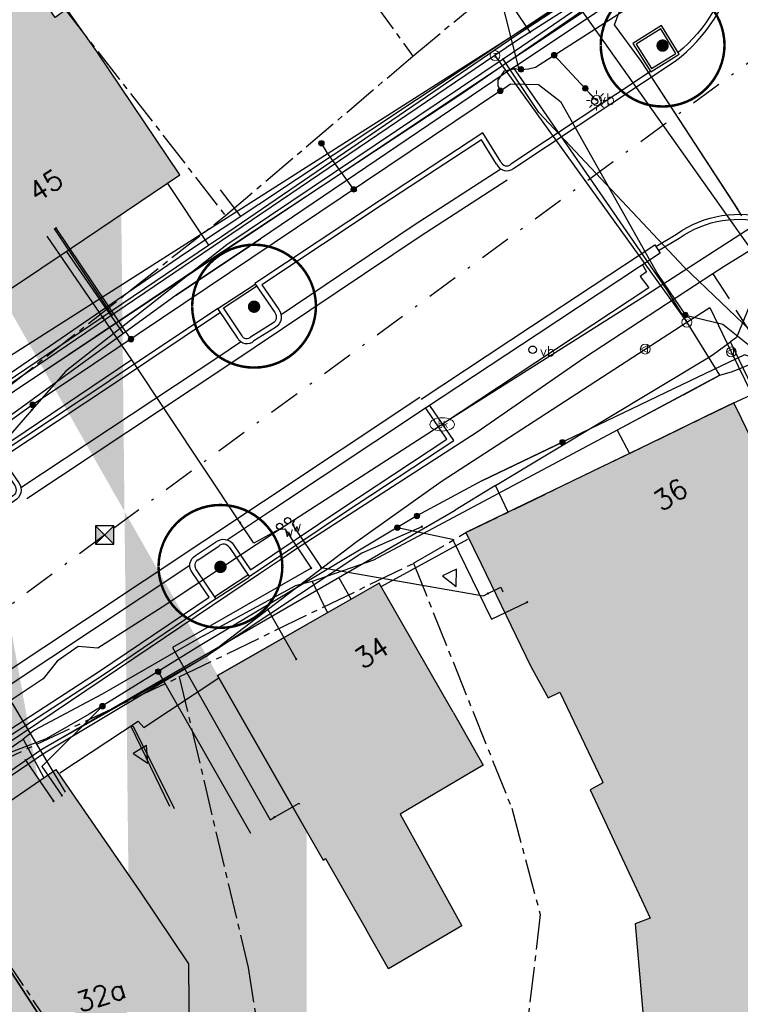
# Model space of a CAD drawing. Header units: metres. Extents: x 202952 to 203755, y 349031 to 349702.
# Tile 79 of 84: x 203543 to 203572, y 349523 to 349563. Entities that reach past the tile are written whole.
import ezdxf
from ezdxf.enums import TextEntityAlignment as Align

# ---------------------------------------------------------------- set-up
doc = ezdxf.new("R2010")
doc.units = ezdxf.units.M
doc.linetypes.add('1-200 CENTER', pattern=[4.28625, 2.8575, -0.47625, 0.47625, -0.47625])
doc.linetypes.add('1-200 DASHDOT', pattern=[2.54, 1.27, -0.635, 0, -0.635])
for name, color, linetype in [('PH-BEST-BEBOUWING', 1, 'Continuous'), ('PH-BEST-BEBOUWING-ARCERING', 254, 'Continuous'), ('PH-BEST-HUISNUMMER', 7, 'Continuous'), ('PH-BEST-INRIT', 8, 'Continuous'), ('PH-BEST-KADASTRALE-GRENS', 240, '1-200 CENTER'), ('PH-BEST-KL-DATA_GEBROERDES van donk', 115, '1-200 DATA'), ('PH-BEST-KL-DATA_KPN', 115, '1-200 TELEFONIE-KPN'), ('PH-BEST-KL-DATA_NKM', 115, '1-200 DATA'), ('PH-BEST-KL-DATA_ZIGGO BV', 115, '1-200 ZIGGO'), ('PH-BEST-KL-ET_MIDDENSPANNING_ENEXIS', 115, '1-200 MIDDENSPANNING'), ('PH-BEST-KL-GAS_HOGEDRUK_ENEXIS', 115, '1-200 GASLEIDING HOGE DRUK'), ('PH-BEST-KL-GAS_LAGEDRUK_ENEXIS', 115, '1-200 GASLEIDING LAGE DRUK'), ('PH-BEST-KL-LAAGSPANNING-ENEXIS', 115, '1-200 LAAGSPANNING'), ('PH-BEST-KL-WATER-WML', 115, '1-200 WML'), ('PH-BEST-KL-WATER-WML-buiten gebruik', 11, '1-200 WML'), ('PH-BEST-PUT-HANDHAVEN', 44, 'Continuous'), ('PH-BEST-RIO-HANDHAVEN-GEMENGD', 44, '1-200 DASHDOT'), ('PH-BEST-STRAATNAAMBORD', 6, 'Continuous'), ('PH-INM-AFSLUITER WATER', 6, 'Continuous'), ('PH-INM-BOOM-HANDHAVEN', 96, 'Continuous'), ('PH-INM-KANTVERHARDING', 9, 'Continuous'), ('PH-INM-VERKEERSBORD', 6, 'Continuous')]:
    doc.layers.add(name, color=color, linetype=linetype)
doc.styles.add('ISO', font='ISO')
doc.styles.add('NLCS-ISO', font='txt')
doc.styles.add('RDL_MAATVOERING', font='romans.shx')
doc.styles.add('ROMANS', font='romans.shx')
doc.linetypes.add('1-200 DATA', pattern='A,1.5,-0.6,["DATA",ROMANS,S=0.24,R=0,X=-0.5,Y=-0.12],-0.3', length=2.4)
doc.linetypes.add('1-200 GASLEIDING HOGE DRUK', pattern='A,1.5,-0.6,["GAS HD",ROMANS,S=0.24,R=0,X=-0.5,Y=-0.12],-1.1', length=3.2)
doc.linetypes.add('1-200 GASLEIDING LAGE DRUK', pattern='A,1.5,-0.6,["GAS LD",ROMANS,S=0.24,R=0,X=-0.5,Y=-0.12],-1', length=3.1)
doc.linetypes.add('1-200 LAAGSPANNING', pattern='A,1.5,-0.6,["LS",ROMANS,S=0.24,R=0,X=-0.45,Y=-0.12],-0.05', length=2.15)
doc.linetypes.add('1-200 MIDDENSPANNING', pattern='A,1.5,-0.6,["MS",ROMANS,S=0.24,R=0,X=-0.5,Y=-0.12],-0.05', length=2.15)
doc.linetypes.add('1-200 TELEFONIE-KPN', pattern='A,1.5,-0.6,["KPN",ROMANS,S=0.24,R=0,X=-0.5,Y=-0.12],-0.3', length=2.4)
doc.linetypes.add('1-200 WML', pattern='A,1.5,-0.6,["WML",ROMANS,S=0.24,R=0,X=-0.5,Y=-0.12],-0.3', length=2.4)
doc.linetypes.add('1-200 ZIGGO', pattern='A,1.5,-0.6,["ZIGGO",ROMANS,S=0.24,R=0,X=-0.5,Y=-0.12],-0.65', length=2.75)

# ---------------------------------------------------------------- blocks, each defined once
blk = doc.blocks.new('SKL-WTB_HULP_OVERIG-SO')
at = {"color": 0, "linetype": 'ByBlock', "lineweight": 18}
for points in [[(-0.14, 0.14), (0.14, -0.14)], [(0.14, 0.14), (-0.14, -0.14)]]:
    blk.add_lwpolyline(points, dxfattribs=at)
at = {"color": 0, "linetype": 'ByBlock', "lineweight": 18, "style": 'NLCS-ISO', "flags": 1}
for tag, p in [('TYPE', (1.5, 0)), ('OMSCHRIJVING', (1.5, -3)), ('LABEL', (1.5, -1.5))]:
    blk.add_attdef(tag, p, '', height=1, dxfattribs=at)
blk = doc.blocks.new('SKL-WTB_HULP_MOF-SO')
at = {"linetype": 'ByBlock', "lineweight": 18}
h = blk.add_hatch(color=0, dxfattribs=at)
h.dxf.hatch_style = 1
h.paths.add_polyline_path([(-0.5625, 0, 1), (0.5625, 0, 1)])
at = {"color": 0, "linetype": 'ByBlock', "lineweight": 18}
blk.add_circle((0, 0), 0.5625, dxfattribs=at)
at = {"color": 0, "linetype": 'ByBlock', "lineweight": 18, "style": 'NLCS-ISO', "flags": 1}
for tag, p in [('TYPE', (1.5, 0)), ('OMSCHRIJVING', (1.5, -3)), ('LABEL', (1.5, -1.5))]:
    blk.add_attdef(tag, p, '', height=1, dxfattribs=at)
blk = doc.blocks.new('SKL-ET_OV_LICHTMAST-SO')
at = {"color": 0, "linetype": 'ByBlock', "lineweight": 18}
for points in [[(0, 2), (0, 1.25)], [(-1.25, 0), (-2, 0)], [(-1.41, 1.41), (-0.88, 0.88)], [(0.88, 0.88), (1.41, 1.41)], [(2, 0), (1.25, 0)], [(-1.41, -1.41), (-0.88, -0.88)], [(0, -1.25), (0, -2)], [(0.88, -0.88), (1.41, -1.41)]]:
    blk.add_lwpolyline(points, dxfattribs=at)
blk.add_circle((0, 0), 1, dxfattribs=at)
blk = doc.blocks.new('SKL-WTB_HULP_T STUK-SO')
at = {"color": 0, "linetype": 'ByBlock', "lineweight": 18}
blk.add_circle((0, 0), 1, dxfattribs=at)
at = {"color": 0, "linetype": 'ByBlock', "lineweight": -2, "style": 'NLCS-ISO'}
blk.add_text('T', height=1, dxfattribs=at).set_placement((0, 0), align=Align.MIDDLE_CENTER)
at = {"color": 0, "linetype": 'ByBlock', "lineweight": 18, "style": 'NLCS-ISO', "flags": 1}
for tag, p in [('TYPE', (1.5, 0)), ('OMSCHRIJVING', (1.5, -3)), ('LABEL', (1.5, -1.5))]:
    blk.add_attdef(tag, p, '', height=1, dxfattribs=at)
blk = doc.blocks.new('SKL-WTB_HULP_VERLOOP-SO')
at = {"color": 0, "linetype": 'ByBlock', "lineweight": 18}
for points in [[(0.44, 0.72), (-0.88, 0)], [(0.44, -0.72), (-0.88, 0)], [(0.44, -0.72), (0.44, 0.72)]]:
    blk.add_lwpolyline(points, dxfattribs=at)
blk.add_circle((0, 0), 1, dxfattribs=at)
at = {"color": 0, "linetype": 'ByBlock', "lineweight": 18, "style": 'NLCS-ISO', "flags": 1}
for tag, p in [('TYPE', (1.5, 0)), ('OMSCHRIJVING', (1.5, -3)), ('LABEL', (1.5, -1.5))]:
    blk.add_attdef(tag, p, '', height=1, dxfattribs=at)
blk = doc.blocks.new('SKL-WATER_BRANDKRAAN_BRANDPUT-SO')
at = {"color": 0, "linetype": 'ByBlock', "lineweight": 18}
blk.add_ellipse((0, 0), major_axis=(2.5, 0), ratio=0.54, dxfattribs=at)
at = {"color": 0, "linetype": 'ByBlock', "lineweight": 18, "style": 'NLCS-ISO'}
blk.add_text('bk', height=1.5, dxfattribs=at).set_placement((0.16, 0), align=Align.MIDDLE_CENTER)
blk = doc.blocks.new('*U61')
blk.add_circle((0, 0), 0.25)
at = {"style": 'RDL_MAATVOERING'}
blk.add_text('vb', height=0.9, dxfattribs=at).set_placement((0.302, -0.254))
blk = doc.blocks.new('*U26')
h = blk.add_hatch(color=256)
h.paths.add_polyline_path([(0, 0), (-0.375, 0.375), (-0.375, -0.375)])
h.paths.add_polyline_path([(0.375, 0.375), (0, 0), (0.375, -0.375)])
for p, q in [((-0.375, -0.375), (0.375, 0.375)), ((-0.375, 0.375), (0.375, -0.375))]:
    blk.add_line(p, q)
blk.add_lwpolyline([(-0.375, -0.375), (0.375, -0.375), (0.375, 0.375), (-0.375, 0.375)], close=True)
blk = doc.blocks.new('INRITSYMBOOL')
at = {"layer": 'PH-BEST-INRIT'}
blk.add_lwpolyline([(-0.315, 0.63), (0, 0), (0.315, 0.63)], close=True, dxfattribs=at)
blk = doc.blocks.new('65')
at = {"color": 0}
blk.add_circle((0, 0), 0.25, dxfattribs=at)
at = {"color": 0, "style": 'ISO'}
blk.add_attdef('65', (0.6, 0), '', height=0.9, dxfattribs=at)
blk = doc.blocks.new('*U27')
blk.add_circle((0, 0), 0.15)
at = {"style": 'RDL_MAATVOERING'}
blk.add_text('vb', height=0.4, dxfattribs=at).set_placement((0.302, -0.254))
blk = doc.blocks.new('*U45')
at = {"const_width": 0.1}
blk.add_lwpolyline([(-2.5, 0.004, 0.990403), (2.5, 0.03, 0.990403), (-2.5, 0.018)], format="xyb", dxfattribs=at)
at = {"linetype": 'Continuous', "const_width": 0.25}
blk.add_lwpolyline([(-0.125, 0, 1), (0.125, 0, 1)], format="xyb", close=True, dxfattribs=at)

msp = doc.modelspace()

# ---------------------------------------------------------------- hatches: boundary and pattern name
at = {"layer": 'PH-BEST-BEBOUWING-ARCERING'}
h = msp.add_hatch(color=256, dxfattribs=at)
h.dxf.hatch_style = 1
h.paths.add_polyline_path([(203546.09, 349561.31), (203544.88, 349563.015), (203544.402, 349562.68), (203542.157, 349565.917), (203537.682, 349562.789), (203535.411, 349566.052), (203531.051, 349563.009), (203535.105, 349557.187), (203537.782, 349559.053), (203539.25, 349556.71), (203540.942, 349554.194), (203542.6, 349551.73), (203545.045, 349553.374), (203549.44, 349556.33)])
h = msp.add_hatch(color=256, dxfattribs=at)
h.paths.add_polyline_path([(203540.009, 349517.924), (203539.679, 349517.703), (203534.573, 349525.552), (203535.756, 349526.365), (203539.507, 349528.944), (203544.65, 349521.035), (203542.774, 349519.778)], flags=16)
h.paths.add_polyline_path([(203550.377, 349512.783), (203547.881, 349511.08), (203544.555, 349515.914), (203547.115, 349517.643)], flags=16)
edge = h.paths.add_edge_path()
edge.add_line((203553.259, 349471.405), (203554.562, 349471.68))
edge.add_line((203539.25, 349556.71), (203537.782, 349559.053))
edge.add_line((203537.782, 349559.053), (203535.105, 349557.187))
edge.add_line((203535.105, 349557.187), (203533.194, 349559.932))
edge.add_line((203548.952, 349380.322), (203553.998, 349380.879))
edge.add_line((203553.998, 349380.879), (203553.895, 349381.816))
edge.add_line((203553.895, 349381.816), (203554.562, 349381.89))
edge.add_line((203548.08, 349281.827), (203554.562, 349281.972))
edge.add_line((203525.032, 349559.932), (203526.638, 349557.904))
edge.add_line((203526.638, 349557.904), (203522.972, 349554.955))
edge.add_line((203522.972, 349554.955), (203519.031, 349559.932))
edge.add_line((203554.562, 349271.214), (203548.32, 349271.075))
edge.add_line((203548.32, 349271.075), (203548.08, 349281.827))
edge.add_line((203554.562, 349368.005), (203554.29, 349367.975))
edge.add_line((203554.29, 349367.975), (203554.071, 349369.968))
edge.add_line((203554.071, 349369.968), (203550.142, 349369.534))
edge.add_line((203550.142, 349369.534), (203548.952, 349380.322))
edge.add_line((203547.017, 349559.932), (203549.44, 349556.33))
edge.add_line((203549.44, 349556.33), (203545.045, 349553.374))
edge.add_line((203545.045, 349553.374), (203542.6, 349551.73))
edge.add_line((203542.6, 349551.73), (203540.942, 349554.194))
edge.add_line((203540.942, 349554.194), (203539.25, 349556.71))
edge.add_line((203554.562, 349529.822), (203553.638, 349531.437))
edge.add_line((203553.638, 349531.437), (203550.96, 349536.12))
edge.add_line((203550.96, 349536.12), (203554.562, 349538.177))
edge.add_line((203554.562, 349511.313), (203552.567, 349511.238))
edge.add_line((203552.567, 349511.238), (203552.281, 349518.928))
edge.add_line((203552.281, 349518.928), (203554.562, 349519.013))
edge.add_line((203554.562, 349466.764), (203554.252, 349466.699))
edge.add_line((203554.252, 349466.699), (203553.259, 349471.405))
h = msp.add_hatch(color=256, dxfattribs=at)
h.dxf.hatch_style = 1
h.paths.add_polyline_path([(203576.579, 349538.753), (203575.54, 349540.9), (203574.96, 349540.62), (203574.107, 349542.383), (203572.119, 349546.491), (203571.81, 349547.13), (203571.131, 349546.801), (203568.429, 349545.493), (203560.99, 349541.89), (203561.6, 349540.633), (203563.614, 349536.483), (203564.312, 349535.223), (203564.781, 349535.446), (203566.523, 349531.788), (203566.002, 349531.511), (203568.073, 349527.075), (203568.423, 349526.325), (203567.83, 349526.094), (203568.554, 349517.714), (203568.907, 349513.631), (203569.049, 349511.991), (203569.187, 349510.396), (203569.482, 349510.469), (203569.519, 349510.022), (203569.687, 349508.006), (203569.896, 349505.501), (203566.256, 349505.197), (203566.508, 349502.184), (203570.148, 349502.488), (203570.184, 349502.055), (203574.127, 349502.33), (203573.621, 349507.696), (203573.55, 349508.445), (203574.37, 349508.55), (203576.296, 349508.718), (203579.231, 349508.973), (203580.35, 349509.07), (203580.335, 349509.242), (203580.201, 349510.765), (203580.15, 349511.35), (203581.85, 349511.5), (203580.843, 349523.216), (203580.763, 349524.145), (203580.216, 349530.516), (203580.14, 349531.4)])
h = msp.add_hatch(color=256, dxfattribs=at)
h.dxf.hatch_style = 1
h.paths.add_polyline_path([(203560.072, 349535.336), (203558.34, 349538.364), (203557.49, 349539.85), (203556.22, 349539.125), (203554.687, 349538.249), (203550.96, 349536.12), (203553.638, 349531.437), (203555.219, 349528.672), (203555.322, 349528.731), (203556.962, 349525.866), (203557.861, 349524.276), (203560.827, 349526.016), (203558.664, 349529.919), (203558.328, 349530.524), (203561.692, 349532.499), (203560.47, 349534.64)])
h = msp.add_hatch(color=256, dxfattribs=at)
h.paths.add_polyline_path([(203540.009, 349517.924), (203539.679, 349517.703), (203534.573, 349525.552), (203535.756, 349526.365), (203539.507, 349528.944), (203544.65, 349521.035), (203542.774, 349519.778)])
h.paths.add_polyline_path([(203550.377, 349512.783), (203547.881, 349511.08), (203544.555, 349515.914), (203547.115, 349517.643)])
h.paths.add_polyline_path([(203539.507, 349528.944), (203544.256, 349532.21), (203544.43, 349532.33), (203544.691, 349531.951), (203547.83, 349527.39), (203549.791, 349524.483), (203549.825, 349519.409), (203551.169, 349517.612), (203551.036, 349513.233), (203550.377, 349512.783), (203547.115, 349517.643), (203547.272, 349517.749), (203544.878, 349521.188), (203544.65, 349521.035)])
h = msp.add_hatch(color=256, dxfattribs=at)
h.paths.add_polyline_path([(203540.009, 349517.924), (203539.679, 349517.703), (203534.573, 349525.552), (203535.756, 349526.365), (203539.507, 349528.944), (203544.65, 349521.035), (203542.774, 349519.778)])
h.paths.add_polyline_path([(203529.64, 349522.16), (203531.175, 349523.216), (203534.573, 349525.552), (203539.679, 349517.703), (203540.009, 349517.924), (203542.3, 349514.501), (203539.79, 349512.714), (203538.723, 349511.908), (203542.06, 349507.285), (203540.53, 349506.035), (203538.698, 349504.836), (203535.466, 349509.276), (203537.309, 349510.589), (203534.66, 349514.335), (203534.948, 349514.531), (203533.184, 349517.017), (203533.04, 349517.22)])

# ---------------------------------------------------------------- linework, layer by layer
at = {"layer": 'PH-BEST-BEBOUWING'}
for points in [[(203546.09, 349561.31), (203544.88, 349563.015), (203544.402, 349562.68), (203542.157, 349565.917), (203537.682, 349562.789), (203535.411, 349566.052)], [(203539.25, 349556.71), (203540.942, 349554.194), (203542.6, 349551.73), (203545.045, 349553.374), (203549.44, 349556.33), (203546.09, 349561.31)], [(203580.14, 349531.4), (203576.579, 349538.753), (203575.54, 349540.9), (203574.96, 349540.62), (203574.107, 349542.383), (203572.119, 349546.491), (203571.81, 349547.13), (203571.131, 349546.801), (203568.429, 349545.493), (203560.99, 349541.89)], [(203560.99, 349541.89), (203561.6, 349540.633), (203563.614, 349536.483)], [(203557.49, 349539.85), (203556.22, 349539.125), (203554.687, 349538.249), (203550.96, 349536.12)], [(203560.47, 349534.64), (203560.072, 349535.336), (203558.34, 349538.364), (203557.49, 349539.85)], [(203554.562, 349529.822), (203553.638, 349531.437), (203550.96, 349536.12), (203554.562, 349538.177)], [(203563.614, 349536.483), (203564.312, 349535.223), (203564.781, 349535.446), (203566.485, 349531.868), (203566.523, 349531.788), (203566.002, 349531.511), (203568.073, 349527.075), (203568.423, 349526.325), (203567.83, 349526.094), (203568.554, 349517.714), (203568.907, 349513.631), (203569.049, 349511.991), (203569.187, 349510.396), (203569.482, 349510.469), (203569.519, 349510.022), (203569.687, 349508.006), (203569.896, 349505.501)], [(203550.96, 349536.12), (203553.638, 349531.437), (203555.219, 349528.672), (203555.322, 349528.731), (203556.962, 349525.866)], [(203560.47, 349534.64), (203561.692, 349532.499), (203558.328, 349530.524), (203558.664, 349529.919), (203560.827, 349526.016), (203557.861, 349524.276), (203556.962, 349525.866)]]:
    msp.add_lwpolyline(points, dxfattribs=at)
for points in [[(203539.507, 349528.944), (203544.256, 349532.21), (203544.43, 349532.33), (203544.691, 349531.951), (203547.83, 349527.39), (203549.791, 349524.483), (203549.825, 349519.409), (203551.169, 349517.612), (203551.036, 349513.233), (203550.377, 349512.783), (203547.115, 349517.643), (203547.272, 349517.749), (203544.878, 349521.188), (203544.65, 349521.035), (203539.507, 349528.944)], [(203540.009, 349517.924), (203539.679, 349517.703), (203534.573, 349525.552), (203535.756, 349526.365), (203539.507, 349528.944), (203544.65, 349521.035), (203542.774, 349519.778), (203540.009, 349517.924)]]:
    msp.add_lwpolyline(points, close=True, dxfattribs=at)
at = {"layer": 'PH-BEST-KADASTRALE-GRENS', "ltscale": 0.5}
for p, q in [((203528.259, 349603.283), (203558.851, 349561.124)), ((203558.851, 349561.124), (203567.99, 349568.77)), ((203551.275, 349554.687), (203558.851, 349561.124)), ((203542.386, 349547.684), (203551.275, 349554.687)), ((203549.415, 349536.061), (203558.874, 349540.65))]:
    msp.add_line(p, q, dxfattribs=at)
for points in [[(203520.181, 349595.373), (203544.811, 349563.006), (203551.275, 349554.687)], [(203558.874, 349540.65), (203560.99, 349541.89), (203571.81, 349547.13), (203573.853, 349548.071)], [(203558.874, 349540.65), (203562.838, 349530.765), (203563.99, 349526.476), (203559.407, 349487.444)], [(203538.728, 349530.135), (203541.748, 349532.445), (203549.415, 349536.061)], [(203549.415, 349536.061), (203552.191, 349524.339), (203552.779, 349520.664), (203552.076, 349520.439), (203553.134, 349514.055), (203553.681, 349486.128), (203554.562, 349486.33)], [(203549.415, 349536.061), (203552.191, 349524.339), (203552.779, 349520.664), (203552.076, 349520.439), (203553.134, 349514.055), (203553.681, 349486.128), (203559.407, 349487.444)], [(203538.728, 349530.135), (203550.276, 349512.934), (203551.029, 349513.36), (203552.154, 349485.89), (203547.915, 349484.923)]]:
    msp.add_lwpolyline(points, dxfattribs=at)
at = {"layer": 'PH-BEST-KL-DATA_GEBROERDES van donk'}
for points in [[(203599.991, 349597.878), (203602.602, 349594.344), (203602.066, 349591.698), (203599.316, 349589.762), (203597.136, 349587.758), (203591.04, 349583.995), (203589.211, 349581.629), (203587.513, 349578.136), (203585.094, 349576.006), (203584.82, 349574.482), (203581.778, 349572.085), (203579.653, 349571.122), (203576.863, 349570.239), (203572.921, 349567.923), (203571.36, 349566.873), (203560.818, 349559.601), (203550.364, 349552.7), (203541.646, 349546.854)], [(203562.915, 349560.669), (203568.857, 349564.651), (203566.703, 349567.91)], [(203562.915, 349560.669), (203552.699, 349553.751)], [(203563.989, 349559.113), (203562.915, 349560.669)], [(203571.245, 349548.239), (203569.103, 349551.71), (203563.989, 349559.113)], [(203552.699, 349553.751), (203549.294, 349551.471)], [(203549.294, 349551.471), (203552.699, 349553.75)], [(203547.167, 349549.932), (203544.862, 349553.251)], [(203549.294, 349551.471), (203547.167, 349549.932)], [(203547.167, 349549.932), (203540.507, 349545.114)], [(203569.782, 349547.458), (203571.245, 349548.239), (203571.759, 349548.389), (203575.288, 349549.839)], [(203571.245, 349548.239), (203567.097, 349546.026), (203557.258, 349540.779)], [(203569.782, 349547.458), (203567.097, 349546.026)], [(203567.097, 349546.026), (203567.593, 349545.088)], [(203557.258, 349540.779), (203554.778, 349539.913), (203554.099, 349539.743)], [(203550.41, 349537.741), (203554.099, 349539.743)], [(203554.778, 349539.913), (203555.398, 349538.655)], [(203550.41, 349537.741), (203546.302, 349535.362), (203543.57, 349533.908)], [(203543.57, 349533.908), (203543.104, 349533.552)], [(203539.723, 349531.226), (203543.104, 349533.552)], [(203543.104, 349533.552), (203543.945, 349531.996)]]:
    msp.add_lwpolyline(points, dxfattribs=at)
at = {"layer": 'PH-BEST-KL-DATA_KPN'}
for points in [[(203569.81, 349566.017), (203563.243, 349561.509), (203562.494, 349561.005)], [(203562.494, 349561.005), (203551.334, 349553.506), (203544.83, 349548.409), (203543.464, 349546.842)], [(203574.758, 349547.075), (203574.287, 349548.325), (203569.802, 349552.604), (203563.931, 349558.845), (203562.494, 349561.005), (203562.494, 349561.006)], [(203543.464, 349546.842), (203542.326, 349545.538)], [(203559.204, 349542.129), (203556.792, 349541.063), (203550.512, 349536.9), (203543.969, 349532.984), (203529.129, 349522.9), (203524.883, 349518.842), (203509.254, 349504.005), (203507.266, 349501.979)]]:
    msp.add_lwpolyline(points, dxfattribs=at)
at = {"layer": 'PH-BEST-KL-DATA_NKM'}
msp.add_lwpolyline([(203599.991, 349597.878), (203602.602, 349594.344), (203602.066, 349591.698), (203599.316, 349589.762), (203597.136, 349587.758), (203591.04, 349583.995), (203589.211, 349581.629), (203587.513, 349578.136), (203585.094, 349576.006), (203584.82, 349574.482), (203581.778, 349572.085), (203579.653, 349571.122), (203576.863, 349570.239), (203572.921, 349567.923), (203571.36, 349566.873), (203560.818, 349559.601), (203550.364, 349552.7), (203541.646, 349546.854)], dxfattribs=at)
at = {"layer": 'PH-BEST-KL-DATA_ZIGGO BV'}
for points in [[(203562.97, 349561.928), (203565.303, 349563.476)], [(203565.303, 349563.476), (203573.009, 349552.609)], [(203551.114, 349553.841), (203562.97, 349561.928)], [(203548.933, 349555.989), (203550.599, 349553.493)], [(203550.599, 349553.493), (203551.114, 349553.841)], [(203541.908, 349547.62), (203550.599, 349553.493)], [(203572.447, 349551.046), (203571.918, 349549.77), (203571.667, 349549.586)], [(203570.895, 349549.02), (203571.667, 349549.586)], [(203573.761, 349545.262), (203571.667, 349549.586)], [(203562.181, 349543.79), (203570.895, 349549.02)], [(203562.181, 349543.79), (203560.553, 349542.79)], [(203562.7, 349542.718), (203562.181, 349543.79)], [(203529.073, 349522.984), (203543.863, 349533.154), (203560.553, 349542.79)], [(203556.356, 349539.202), (203555.855, 349540.078)]]:
    msp.add_lwpolyline(points, dxfattribs=at)
at = {"layer": 'PH-BEST-KL-ET_MIDDENSPANNING_ENEXIS'}
msp.add_lwpolyline([(203586.366, 349572.866), (203585.803, 349573.166), (203585.177, 349573.04), (203578.886, 349568.875), (203577.354, 349568.66), (203575.85, 349569.02), (203574.766, 349569.096), (203573.706, 349568.853), (203540.767, 349547.864), (203538.884, 349546.403), (203537.702, 349544.334), (203536.114, 349541.967), (203534.258, 349539.804), (203515.301, 349523.524)], dxfattribs=at)
at = {"layer": 'PH-BEST-KL-GAS_HOGEDRUK_ENEXIS'}
msp.add_lwpolyline([(203541.493, 349546.785), (203563.354, 349561.342), (203569.984, 349565.772), (203580.603, 349573.095)], dxfattribs=at)
at = {"layer": 'PH-BEST-KL-GAS_LAGEDRUK_ENEXIS'}
for points in [[(203563.584, 349562.09), (203561.005, 349565.951)], [(203570.193, 349566.301), (203563.077, 349561.767), (203562.162, 349561.147)], [(203562.162, 349561.147), (203541.326, 349547.034), (203533.655, 349540.471), (203514.2, 349522.952), (203511.736, 349520.624), (203509.314, 349517.835)], [(203562.162, 349561.147), (203569.91, 349550.385)], [(203546.708, 349550.679), (203544.384, 349554.134)], [(203569.91, 349550.385), (203570.834, 349550.983), (203571.705, 349549.183)], [(203568.231, 349549.298), (203569.91, 349550.385)], [(203462.989, 349450.994), (203465.242, 349453.128), (203467.926, 349455.687), (203469.697, 349457.874), (203479.272, 349467.485), (203482.537, 349471.227), (203492.929, 349482.081), (203494.264, 349483.681), (203496.889, 349489.604), (203500.468, 349493.783), (203505.085, 349499.478), (203509.397, 349503.865), (203515.377, 349509.624), (203519.854, 349514.149), (203524.738, 349518.981), (203529.073, 349522.983), (203543.863, 349533.153), (203550.513, 349536.901), (203556.546, 349541.499), (203559.986, 349543.959), (203568.231, 349549.298)], [(203571.705, 349549.183), (203572.53, 349547.478), (203575.746, 349540.874), (203581.369, 349529.279), (203583.312, 349510.535), (203583.461, 349509.988)], [(203552.991, 349538.79), (203554.137, 349536.783)], [(203543.204, 349532.7), (203544.336, 349531.052)]]:
    msp.add_lwpolyline(points, dxfattribs=at)
at = {"layer": 'PH-BEST-KL-LAAGSPANNING-ENEXIS'}
for points in [[(203562.379, 349559.724), (203562.297, 349559.932), (203562.298, 349560.156), (203562.55, 349560.533), (203562.995, 349560.622), (203563.047, 349560.609), (203563.097, 349560.592), (203563.216, 349560.59), (203563.512, 349560.614), (203563.802, 349560.68), (203570.244, 349564.822), (203570.795, 349565.349), (203571.109, 349566.043), (203571.163, 349566.49), (203571.115, 349566.938), (203571.028, 349567.225), (203570.899, 349567.496), (203561.341, 349584.236), (203555.986, 349595.027)], [(203563.216, 349560.59), (203563.143, 349560.59), (203562.329, 349563.784), (203561.221, 349565.45)], [(203564.555, 349561.164), (203565.808, 349559.823)], [(203562.379, 349559.724), (203562.795, 349560.003), (203563.919, 349559.982)], [(203563.919, 349559.982), (203564.809, 349559.294)], [(203562.379, 349559.724), (203545.055, 349548.079), (203543.491, 349547.046)], [(203565.808, 349559.823), (203566.263, 349559.335)], [(203564.809, 349559.294), (203568.745, 349552.312)], [(203556.461, 349555.745), (203555.405, 349557.206), (203555.155, 349557.607)], [(203547.462, 349549.697), (203544.446, 349554.177)], [(203568.745, 349552.312), (203569.851, 349550.673)], [(203569.851, 349550.673), (203571.362, 349550.303), (203572.511, 349549.394)], [(203572.731, 349548.899), (203572.236, 349549.072), (203569.685, 349547.841)], [(203569.685, 349547.841), (203561.634, 349543.974), (203564.888, 349545.537)], [(203543.491, 349547.046), (203540.425, 349544.844)], [(203561.634, 349543.974), (203559.011, 349542.564)], [(203559.011, 349542.564), (203550.264, 349537.335), (203545.781, 349534.556), (203544.033, 349533.57), (203542.157, 349532.856)], [(203558.223, 349542.093), (203560.451, 349541.629), (203562.021, 349538.389), (203563.462, 349539.087)], [(203548.562, 349536.28), (203552.294, 349529.761)], [(203546.312, 349534.885), (203543.861, 349532.452), (203544.669, 349531.281)]]:
    msp.add_lwpolyline(points, dxfattribs=at)
at = {"layer": 'PH-BEST-KL-WATER-WML'}
for points in [[(203572.127, 349554.683), (203571.808, 349555.191), (203568.08, 349560.912), (203566.989, 349562.392), (203567.184, 349562.903), (203567.677, 349563.245)], [(203571.978, 349554.93), (203568.08, 349560.912)], [(203572.463, 349554.186), (203568.107, 349551.372), (203560.203, 349546.374), (203560.03, 349546.258), (203559.865, 349546.143), (203554.073, 349542.406), (203553.653, 349542.135), (203553.484, 349542.026), (203552.785, 349541.575), (203552.515, 349541.401), (203548.728, 349538.876), (203546.131, 349537.231), (203545.327, 349537.289), (203544.48, 349536.7), (203543.924, 349535.985), (203542.262, 349534.887)], [(203546.335, 349550.558), (203545.772, 349551.382), (203544.079, 349553.859)], [(203570.962, 349552.33), (203571.613, 349551.322)], [(203583.532, 349510.009), (203583.398, 349510.464), (203581.322, 349531.722), (203578.665, 349540.413), (203571.903, 349550.873)], [(203547.496, 349548.859), (203546.335, 349550.558)], [(203547.496, 349548.859), (203532.948, 349539.051), (203532.668, 349539.465), (203536.814, 349542.26), (203536.479, 349542.758)], [(203551.869, 349542.291), (203547.496, 349548.859)], [(203553.653, 349542.135), (203553.609, 349542.111), (203552.423, 349541.459), (203551.869, 349542.291)], [(203554.073, 349542.406), (203554.049, 349542.362), (203553.979, 349542.23), (203555.141, 349540.481)], [(203553.484, 349542.026), (203553.534, 349542.03), (203553.683, 349542.039), (203554.735, 349540.458)], [(203552.515, 349541.401), (203548.728, 349538.876)], [(203554.735, 349540.458), (203549.14, 349537.258), (203553.088, 349530.3), (203553.262, 349530.399)], [(203555.141, 349540.481), (203561.693, 349539.342), (203561.873, 349539.429)], [(203561.873, 349539.429), (203562.394, 349539.682), (203562.482, 349539.502)], [(203542.262, 349534.887), (203542.309, 349534.903), (203542.451, 349534.953), (203542.647, 349535.021), (203544.805, 349531.408)], [(203553.262, 349530.399), (203554.254, 349530.966), (203554.274, 349530.926)]]:
    msp.add_lwpolyline(points, dxfattribs=at)
at = {"layer": 'PH-BEST-KL-WATER-WML-buiten gebruik'}
for points in [[(203572.863, 349553.518), (203571.423, 349552.63), (203570.962, 349552.33)], [(203570.962, 349552.33), (203565.775, 349548.952), (203561.446, 349545.938), (203554.154, 349541.232), (203553.538, 349540.818), (203552.648, 349540.219), (203537.998, 349530.366), (203534.899, 349528.282), (203532.986, 349526.995), (203528.308, 349523.849), (203523.141, 349519.132), (203520.648, 349516.856)]]:
    msp.add_lwpolyline(points, dxfattribs=at)
at = {"layer": 'PH-BEST-RIO-HANDHAVEN-GEMENGD'}
for p, q in [((203575.456, 349563.104), (203546.4, 349541.792)), ((203546.4, 349541.792), (203516.048, 349519.168))]:
    msp.add_line(p, q, dxfattribs=at)
at = {"layer": 'PH-INM-KANTVERHARDING'}
for p, q in [((203568.444, 349560.503), (203562.808, 349556.759)), ((203561.674, 349558.03), (203557.539, 349555.311)), ((203562.404, 349556.86), (203561.674, 349558.03)), ((203561.612, 349557.75), (203557.649, 349555.144)), ((203562.225, 349556.769), (203561.612, 349557.75)), ((203550.973, 349550.941), (203546.603, 349548.018)), ((203560.497, 349545.612), (203559.529, 349547.024)), ((203550.177, 349540.791), (203551.007, 349541.342)), ((203551.441, 349541.284), (203552.238, 349540.112)), ((203550.896, 349539.225), (203550.109, 349540.384))]:
    msp.add_line(p, q, dxfattribs=at)
for points in [[(203562.929, 349556.599), (203569.44, 349560.925, 0.368479), (203571.29, 349569.157), (203569.999, 349571.848)], [(203570.016, 349571.856), (203569.819, 349571.762), (203571.111, 349569.067, -0.355261), (203569.555, 349561.269)], [(203557.539, 349555.311), (203552.472, 349551.945), (203553.268, 349550.774, -0.457352), (203553.193, 349550.346), (203552.296, 349549.785)], [(203557.649, 349555.144), (203552.752, 349551.89), (203553.43, 349550.893, -0.449897), (203553.297, 349550.176), (203552.427, 349549.632, -0.52983), (203551.773, 349549.737), (203550.972, 349550.936), (203552.48, 349551.921)], [(203552.296, 349549.785, -0.585535), (203551.949, 349549.833), (203551.195, 349550.962), (203552.534, 349551.837)], [(203551.081, 349550.773), (203546.714, 349547.852), (203542.247, 349544.899), (203542.932, 349543.903, -0.450593), (203542.765, 349543.175, -0.001356), (203538.631, 349540.405, -0.001379), (203534.412, 349537.611)], [(203546.604, 349548.019), (203541.966, 349544.953), (203542.769, 349543.788, -0.460554), (203542.662, 349543.346, -0.001359), (203538.521, 349540.572, -0.001381), (203534.296, 349537.775)], [(203427.001, 349431.955, 0.029006), (203435.731, 349435.695), (203437.428, 349436.504, 0.047479), (203454.494, 349447.066), (203456.047, 349448.269, 0.039107), (203467.126, 349458.936), (203473.96, 349466.798), (203480.915, 349474.975), (203488.718, 349484.11), (203491.685, 349487.573), (203496.799, 349493.534), (203501.851, 349499.449), (203508.03, 349506.684, -0.039138), (203524.494, 349523.23, -0.013499), (203529.802, 349527.52, -0.013681), (203535.409, 349531.569), (203540.694, 349535.115), (203545.59, 349538.351), (203552.818, 349543.165), (203559.127, 349547.352)], [(203550.883, 349541.5, -0.466822), (203551.609, 349541.392), (203552.291, 349540.389), (203555.935, 349542.835), (203560.217, 349545.666), (203559.364, 349546.91)], [(203549.951, 349540.261, -0.47165), (203550.073, 349540.962), (203550.883, 349541.5)], [(203540.375, 349534.55, -0.477447), (203541.101, 349534.409), (203541.753, 349533.415), (203546.194, 349536.29), (203550.618, 349539.279), (203549.951, 349540.261)]]:
    msp.add_lwpolyline(points, format="xyb", dxfattribs=at)
at = {"layer": 'PH-INM-KANTVERHARDING', "flags": 128}
for points in [[(203571.59, 349567.836), (203564.52, 349563.04), (203557.152, 349558.131), (203549.621, 349553.149), (203541.931, 349547.866)], [(203543.255, 349543.271), (203551.33, 349548.616), (203559.138, 349553.863), (203562.655, 349556.135)], [(203551.068, 349555.721), (203551.904, 349554.644)], [(203568.12, 349552.7), (203568.287, 349552.414), (203568.03, 349552.234), (203568.377, 349551.77), (203560.044, 349546.272)], [(203557.593, 349539.73), (203561.071, 349541.629)], [(203552.178, 349540.166), (203550.851, 349539.302)], [(203552.233, 349540.082), (203550.905, 349539.218)], [(203544.598, 349532.188), (203547.761, 349534.278), (203547.986, 349534.028), (203551.008, 349536.026), (203551.018, 349535.981)], [(203549.032, 349530.83), (203547.472, 349534.057), (203547.553, 349534.071), (203549.214, 349530.753)]]:
    msp.add_lwpolyline(points, dxfattribs=at)
for points in [[(203567.726, 349561.633), (203568.45, 349560.493), (203569.598, 349561.198), (203568.893, 349562.362)], [(203567.865, 349561.602), (203568.481, 349560.63), (203569.461, 349561.231), (203568.86, 349562.223)]]:
    msp.add_lwpolyline(points, close=True, dxfattribs=at)
at = {"layer": 'PH-INM-KANTVERHARDING'}
for points in [[(203553.523, 349550.692), (203558.863, 349554.281), (203562.393, 349556.569)], [(203559.185, 349547.276), (203563.64, 349550.218), (203568.611, 349553.504), (203568.832, 349553.17), (203563.861, 349549.884), (203559.403, 349546.936), (203553.095, 349542.749), (203551.36, 349541.593)], [(203543.015, 349543.712), (203551.053, 349549.032), (203551.887, 349549.593)], [(203552.238, 349540.112), (203556.046, 349542.668), (203560.497, 349545.612)], [(203540.862, 349534.626), (203540.971, 349534.699), (203545.866, 349537.935), (203549.84, 349540.581)], [(203541.695, 349533.139), (203546.304, 349536.123), (203550.896, 349539.225)]]:
    msp.add_lwpolyline(points, dxfattribs=at)
at = {"layer": 'PH-INM-KANTVERHARDING', "flags": 128}
for points in [[(203568.653, 349553.44), (203569.498, 349553.939, -0.504069), (203576.043, 349551.827), (203577.171, 349547.409)], [(203568.764, 349553.273), (203569.607, 349553.772, -0.504168), (203575.851, 349551.77), (203576.978, 349547.359)]]:
    msp.add_lwpolyline(points, format="xyb", dxfattribs=at)
at = {"layer": 'PH-INM-KANTVERHARDING'}
for centre, radius, start, end in [((203562.64, 349556.947), 0.252, 200.3564, 311.7391), ((203562.64, 349556.947), 0.452, 203.3004, 309.6749), ((203551.201, 349541.142), 0.279, 30.6918, 134.1328), ((203550.301, 349540.561), 0.261, 118.2911, 222.7226)]:
    msp.add_arc(centre, radius, start, end, dxfattribs=at)

# ---------------------------------------------------------------- block references
at = {"layer": 'PH-BEST-INRIT'}
for p, rotation in [((203560.597, 349539.715), 25.6314807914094), ((203548.142, 349532.587), 30.20337302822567)]:
    msp.add_blockref('INRITSYMBOOL', p, dxfattribs=dict(at, rotation=rotation))
at = {"layer": 'PH-BEST-KL-DATA_KPN', "xscale": 0.2, "yscale": 0.2, "zscale": 0.2}
for p in [(203562.494, 349561.006), (203562.494, 349561.005), (203543.464, 349546.842), (203559.204, 349542.129)]:
    msp.add_blockref('SKL-WTB_HULP_OVERIG-SO', p, dxfattribs=at)
at = {"layer": 'PH-BEST-KL-GAS_LAGEDRUK_ENEXIS', "xscale": 0.2, "yscale": 0.2, "zscale": 0.2}
for name, p in [('SKL-WTB_HULP_OVERIG-SO', (203563.584, 349562.09)), ('SKL-WTB_HULP_T STUK-SO', (203562.162, 349561.147)), ('SKL-WTB_HULP_OVERIG-SO', (203544.384, 349554.134)), ('SKL-WTB_HULP_OVERIG-SO', (203546.708, 349550.679)), ('SKL-WTB_HULP_T STUK-SO', (203569.91, 349550.385)), ('SKL-WTB_HULP_VERLOOP-SO', (203568.231, 349549.298)), ('SKL-WTB_HULP_VERLOOP-SO', (203571.705, 349549.183)), ('SKL-WTB_HULP_OVERIG-SO', (203552.991, 349538.79)), ('SKL-WTB_HULP_OVERIG-SO', (203554.137, 349536.783)), ('SKL-WTB_HULP_OVERIG-SO', (203543.204, 349532.7)), ('SKL-WTB_HULP_OVERIG-SO', (203544.336, 349531.052))]:
    msp.add_blockref(name, p, dxfattribs=at)
at = {"layer": 'PH-BEST-KL-LAAGSPANNING-ENEXIS', "xscale": 0.2, "yscale": 0.2, "zscale": 0.2}
for name, p in [('SKL-WTB_HULP_MOF-SO', (203564.555, 349561.164)), ('SKL-WTB_HULP_MOF-SO', (203563.216, 349560.59)), ('SKL-WTB_HULP_MOF-SO', (203562.379, 349559.724)), ('SKL-WTB_HULP_MOF-SO', (203565.808, 349559.823)), ('SKL-ET_OV_LICHTMAST-SO', (203566.263, 349559.335)), ('SKL-WTB_HULP_MOF-SO', (203555.155, 349557.607)), ('SKL-WTB_HULP_MOF-SO', (203556.461, 349555.745)), ('SKL-WTB_HULP_OVERIG-SO', (203544.446, 349554.177)), ('SKL-WTB_HULP_MOF-SO', (203569.851, 349550.673)), ('SKL-WTB_HULP_MOF-SO', (203547.462, 349549.697)), ('SKL-WTB_HULP_MOF-SO', (203543.491, 349547.046)), ('SKL-WTB_HULP_MOF-SO', (203564.888, 349545.537)), ('SKL-WTB_HULP_MOF-SO', (203559.011, 349542.564)), ('SKL-WTB_HULP_MOF-SO', (203558.223, 349542.093)), ('SKL-WTB_HULP_OVERIG-SO', (203563.462, 349539.087)), ('SKL-WTB_HULP_MOF-SO', (203548.562, 349536.28)), ('SKL-WTB_HULP_MOF-SO', (203546.312, 349534.885)), ('SKL-WTB_HULP_OVERIG-SO', (203544.669, 349531.281))]:
    msp.add_blockref(name, p, dxfattribs=at)
at = {"layer": 'PH-BEST-KL-WATER-WML', "xscale": 0.2, "yscale": 0.2, "zscale": 0.2}
for name, p in [('SKL-WTB_HULP_OVERIG-SO', (203546.335, 349550.558)), ('SKL-WATER_BRANDKRAAN_BRANDPUT-SO', (203560.03, 349546.258)), ('SKL-WTB_HULP_OVERIG-SO', (203551.869, 349542.291)), ('SKL-WTB_HULP_OVERIG-SO', (203555.141, 349540.481)), ('SKL-WTB_HULP_OVERIG-SO', (203554.735, 349540.458)), ('SKL-WTB_HULP_OVERIG-SO', (203561.873, 349539.429)), ('SKL-WTB_HULP_OVERIG-SO', (203553.262, 349530.399))]:
    msp.add_blockref(name, p, dxfattribs=at)
at = {"layer": 'PH-BEST-PUT-HANDHAVEN'}
msp.add_blockref('*U26', (203546.4, 349541.792), dxfattribs=at)
at = {"layer": 'PH-BEST-STRAATNAAMBORD', "color": 9, "xscale": 0.5, "yscale": 0.5, "zscale": 0.5}
msp.add_blockref('*U61', (203566.187, 349559.296), dxfattribs=at)
at = {"layer": 'PH-INM-AFSLUITER WATER'}
ref = msp.add_blockref('65', (203553.789, 349542.37), dxfattribs=dict(at, xscale=0.5, yscale=0.5, zscale=0.5))
ref.add_attrib('65', 'w', (203553.983, 349541.932), dxfattribs={"layer": '0', "color": 0, "height": 0.45, "style": 'ISO'})
ref = msp.add_blockref('65', (203553.465, 349542.145), dxfattribs=dict(at, xscale=0.5, yscale=0.5, zscale=0.5))
ref.add_attrib('65', 'w', (203553.659, 349541.707), dxfattribs={"layer": '0', "color": 0, "height": 0.45, "style": 'ISO'})
at = {"layer": 'PH-INM-BOOM-HANDHAVEN'}
for p in [(203568.932, 349561.55), (203552.434, 349551.01), (203551.077, 349540.505)]:
    msp.add_blockref('*U45', p, dxfattribs=at)
at = {"layer": 'PH-INM-VERKEERSBORD', "color": 9}
msp.add_blockref('*U27', (203563.684, 349549.272), dxfattribs=at)

# ---------------------------------------------------------------- texts
at = {"layer": 'PH-BEST-HUISNUMMER', "style": 'ROMANS'}
for s, p in [('45', (203543.658, 349555.202)), ('36', (203568.888, 349542.718)), ('34', (203556.817, 349536.347))]:
    msp.add_text(s, height=0.8, rotation=32.6909, dxfattribs=at).set_placement(p)
msp.add_text('32a', height=0.8, rotation=17.9, dxfattribs=at).set_placement((203546.244, 349523.206), align=Align.MIDDLE_CENTER)

doc.saveas('drawing.dxf')
